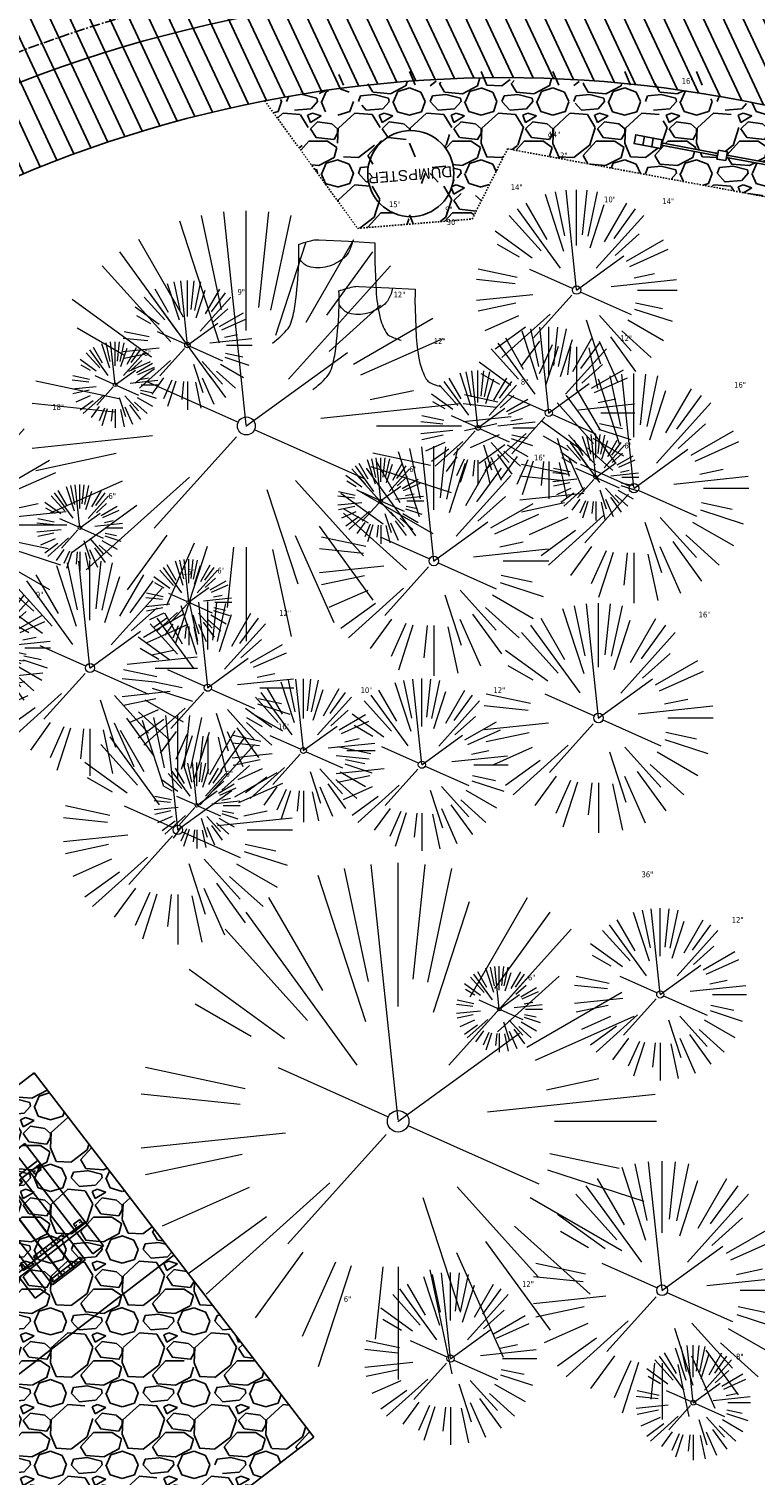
# Model space of a CAD drawing. Header units: feet. Extents: x 1134296 to 1140710, y 647902 to 649877.
# Tile 46 of 57: x 1134854 to 1134904, y 649174 to 649275. Entities that reach past the tile are written whole.
import ezdxf
from ezdxf.lldxf.tags import DXFTag

# ---------------------------------------------------------------- set-up
doc = ezdxf.new("R2010")
doc.units = ezdxf.units.FT
doc.header["$MEASUREMENT"] = 0
for name, pattern in [('CENTER2', [1.125, 0.75, -0.125, 0.125, -0.125]), ('DOT', [0.25, 0, -0.25]), ('HIDDEN', [0.375, 0.25, -0.125]), ('RAD', [0.13, 0.08, -0.05])]:
    doc.linetypes.add(name, pattern=pattern)
for name, color, linetype, lineweight in [('-ANGLE-IRON', 8, 'Continuous', 25), ('V-SITE-VEGE', 55, 'Continuous', 18), ('V-SITE-VEGE-TEXT', 8, 'Continuous', 18), ('V-UTIL-WATR-LINE', 8, 'WATER', 15)]:
    doc.layers.add(name, color=color, linetype=linetype, lineweight=lineweight)
for name, color, linetype in [('-BOLTS-LAGS-SCREWS', 7, 'Continuous'), ('-CONCRETE', 9, 'Continuous'), ('-HARDWARE', 7, 'Continuous'), ('-TIMBER', 5, 'Continuous'), ('A-BULLETINBOARD', 3, 'Continuous'), ('A-POSTS&BEAMS', 5, 'Continuous'), ('C-CAMPSITE-PADS', 6, 'Continuous'), ('C-PRKG-ASPH', 8, 'Continuous'), ('C-PRKG-GRVL', 8, 'Continuous'), ('C-ROAD-ASPHALT', 1, 'Continuous'), ('C-ROAD-CNTR', 1, 'CENTER2'), ('C-SWLK-GRVL', 6, 'RAD'), ('C-SWLK-GRVL-PATT', 8, 'Continuous'), ('C-UTIL-WATER-MEP', 7, 'WATER (.5x)'), ('G-XREF', 7, 'Continuous')]:
    doc.layers.add(name, color=color, linetype=linetype)
doc.layers.add('A-HIDDEN', color=8, linetype='DOT', plot=False)
doc.styles.add('Arial', font='arial.ttf')
doc.styles.add('SEI-Dim & Leader', font='tahoma.ttf')
doc.styles.get("Standard").update_dxf_attribs({"font": 'arial.ttf'})
tags = doc.linetypes.add('WATER', pattern='A,1.5,-0.2,["W",Standard,S=0.08,R=0,X=-0.1,Y=-0.04],-0.05', length=1.75).pattern_tags.tags
tags[6] = DXFTag(74, 10)
tags = doc.linetypes.add('WATER (.5x)', pattern='A,0.75,-0.2,["W",Standard,S=0.08,R=0,X=-0.1,Y=-0.04],-0.05', length=1).pattern_tags.tags
tags[6] = DXFTag(74, 10)
pattern_1 = [(228.012787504, (3.6, 5), (-40.00000000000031, -45.00000000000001), [0.67268, -66.5954402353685]), (184.969740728, (3.15, 4.5), (59.99999999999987, 5.000000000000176), [1.15434, -114.27962380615]), (132.510447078, (2, 4.4), (50.00000000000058, -54.99999999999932), [0.8139400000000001, -80.5801629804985]), (267.273689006, (0.05, 3.15), (5.000000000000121, 100.0000000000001), [1.05119, -104.067790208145]), (292.833654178, (0, 2.1), (-24.99999999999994, 60.00000000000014), [1.030775, -102.0468656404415]), (357.273689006, (0.4, 1.15), (-100.0000000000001, 5.000000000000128), [1.05119, -104.067790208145]), (37.6942404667, (1.45, 1.1), (-64.99999999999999, -49.99999999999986), [1.390145, -137.62424274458]), (72.2553283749, (2.55, 1.95), (35.00000000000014, 110), [1.31244, -129.9316074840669]), (121.429565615, (2.95, 3.2), (-40.0000000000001, 64.99999999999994), [1.05475, -104.420365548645]), (175.236358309, (2.4, 4.1), (54.99999999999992, -5.00000000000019), [1.20416, -59.0038128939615]), (222.397437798, (1.2, 4.2), (-59.99999999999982, -54.99999999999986), [1.55724, -154.1668750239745]), (138.814074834, (5, 3.1), (-35.00000000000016, 30), [0.5315049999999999, -52.61922406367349]), (171.46923439, (4.600000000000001, 3.45), (64.99999999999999, -9.999999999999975), [1.011185, -100.107557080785]), (225, (3.6, 3.6), (-5.551115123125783e-16, -4.999999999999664), [0.707105, -6.3639628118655]), (203.198590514, (3.25, 4.2), (24.99999999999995, 9.999999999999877), [0.38079, -37.6980755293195]), (291.801409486, (2.9, 4.050000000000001), (-4.99999999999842, 15.00000000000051), [0.538515, -26.3873090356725]), (30.96375653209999, (3.1, 3.55), (15.00000000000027, 9.999999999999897), [0.874645, -28.2801144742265]), (161.565051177, (3.85, 4), (10.00000000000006, -4.999999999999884), [0.632455, -15.178933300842]), (16.389540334, (0, 4.050000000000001), (49.99999999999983, 15.00000000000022), [0.886, -87.714225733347]), (70.3461759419, (0.8500000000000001, 4.3), (-20.0000000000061, -55.00000000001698), [0.7433049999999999, -73.58703873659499]), (293.198590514, (3.85, 5), (-9.999999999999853, 24.99999999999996), [0.761575, -37.3172905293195]), (343.610459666, (4.149999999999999, 4.3), (-49.99999999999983, 15.00000000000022), [0.8859999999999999, -87.71422573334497]), (339.44395478, (0, 0.95), (-25.00000000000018, 10.00000000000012), [0.8543999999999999, -41.86561872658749]), (294.775140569, (0.8, 0.65), (-25.00000000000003, 55.00000000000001), [0.71589, -70.87321531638]), (66.8014094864, (3.9, 0), (9.999999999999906, 24.99999999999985), [0.761575, -37.3172905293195]), (17.3540246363, (4.2, 0.7000000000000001), (-64.99999999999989, -19.99999999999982), [0.838155, -82.97711807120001]), (69.44395478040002, (1.45, 0), (-10.00000000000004, -24.99999999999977), [0.4272, -42.29281872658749]), (101.309932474, (3.6, 0), (-4.999999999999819, 20.00000000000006), [0.25495, -25.240147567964]), (165.963756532, (3.55, 0.25), (14.99999999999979, -5.000000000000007), [1.030775, -19.5847531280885]), (186.009005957, (2.55, 0.5), (50.00000000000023, 4.999999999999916), [0.9552499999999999, -94.56961587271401]), (303.690067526, (3.1, 3.1), (-4.999999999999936, 9.999999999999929), [0.7211099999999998, -17.30664637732]), (353.157226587, (3.5, 2.5), (85.00000000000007, -10.00000000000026), [1.25897, -124.6378131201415]), (60.9453959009, (4.75, 2.35), (-19.99999999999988, -34.99999999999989), [0.51478, -50.963370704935]), (90, (5, 2.8), (-4.999999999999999, 5), [0.3, -4.699999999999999]), (120.256437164, (2.45, 0.65), (20.00000000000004, -35.00000000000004), [0.69462, -68.76759994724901]), (48.01278750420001, (2.1, 1.25), (40, 44.99999999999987), [1.34536, -65.92276023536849]), (0, (3, 2.25), (5, 5), [1.3, -3.7]), (325.3048464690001, (4.3, 2.25), (50.0000000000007, -34.99999999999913), [0.7905699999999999, -78.26637150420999]), (254.054604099, (4.95, 1.8), (-5.000000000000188, -20.00000000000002), [0.72801, -35.6725394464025]), (207.645975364, (4.75, 1.1), (-94.99999999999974, -50.00000000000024), [1.185325, -117.347370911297]), (175.42607874, (3.7, 0.55), (-64.99999999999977, 5.000000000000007), [1.253995, -124.1453670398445])]

# ---------------------------------------------------------------- blocks, each defined once
blk = doc.blocks.new('V-SITE-VEGE-Coniferious Tree 2')
at = {"color": 0, "linetype": 'ByBlock'}
for p, q in [((-0.0574950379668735, 0.2703678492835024), (-0.1039851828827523, 0.4890788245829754)), ((-0.0003172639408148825, 0.0025937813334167), (-0.05229705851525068, 0.4972664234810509)), ((-3.601054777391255e-05, 0.2219193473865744), (-3.601054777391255e-05, 0.5000060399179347)), ((0.02890183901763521, 0.2753366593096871), (0.05222503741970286, 0.4972664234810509)), ((0.0571938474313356, 0.2692740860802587), (0.1039131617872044, 0.4890788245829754)), ((-0.06264093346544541, 0.1926377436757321), (-0.1545378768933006, 0.4755369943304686)), ((-0.1460065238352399, 0.2528363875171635), (-0.2500390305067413, 0.4330260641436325)), ((0.06850648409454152, 0.2109817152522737), (0.1382469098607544, 0.425630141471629)), ((0.139142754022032, 0.2410654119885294), (0.2499670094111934, 0.4330260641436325)), ((-0.07913071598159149, 0.1088658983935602), (-0.2939353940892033, 0.4045257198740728)), ((0.1868724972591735, 0.2572635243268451), (0.2938633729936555, 0.4045257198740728)), ((-0.1756943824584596, 0.1950752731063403), (-0.3346129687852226, 0.3715878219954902)), ((0.09777767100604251, 0.108636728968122), (0.3345409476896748, 0.3715878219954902)), ((-0.2201011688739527, 0.1598873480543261), (-0.4045617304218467, 0.2938993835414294)), ((0.1919663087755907, 0.1728666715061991), (0.3115823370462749, 0.2805763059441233)), ((-0.2844040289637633, 0.1641894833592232), (-0.393144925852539, 0.2269610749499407)), ((0.2487690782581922, 0.143647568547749), (0.4329900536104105, 0.2500030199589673)), ((0.2658942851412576, 0.1183972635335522), (0.4567507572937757, 0.2033670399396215)), ((-0.0009318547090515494, -0.0006770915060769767), (0.2349564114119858, 0.1707208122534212)), ((-0.2961437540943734, 0.06292784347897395), (-0.4891148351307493, 0.1039491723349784)), ((-0.01992166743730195, 0.008854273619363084), (-0.2318825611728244, 0.1032199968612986)), ((0.2872695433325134, 0.06106323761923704), (0.3884790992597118, 0.08257391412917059)), ((-0.3060292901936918, 0.03215663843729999), (-0.4973024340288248, 0.05226104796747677)), ((0.173080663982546, 0.01818771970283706), (0.497230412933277, 0.05226104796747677)), ((0.3024988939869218, 0), (0.4999700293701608, 0)), ((-0.2182782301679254, -0.02292736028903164), (-0.4973024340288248, -0.05226104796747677)), ((-0.02300503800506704, -0.02554197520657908), (-0.2137781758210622, -0.2373882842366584)), ((0.01849546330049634, -0.008260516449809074), (0.2719985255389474, -0.1211160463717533)), ((-0.302185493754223, -0.0642195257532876), (-0.4891148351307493, -0.1039491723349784)), ((0.2936342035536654, -0.06241742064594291), (0.4274066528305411, -0.09084484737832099)), ((0.2891445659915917, -0.09395946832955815), (0.4755009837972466, -0.1545018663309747)), ((-0.2881436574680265, -0.1282723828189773), (-0.4568227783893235, -0.2033670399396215)), ((-0.1320480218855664, -0.1188660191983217), (-0.3716238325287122, -0.3345769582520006)), ((0.1143820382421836, -0.1271057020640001), (0.2718110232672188, -0.301920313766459)), ((0.04781873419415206, -0.1473038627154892), (0.1192466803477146, -0.3671294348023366)), ((0.2555295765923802, -0.1475434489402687), (0.4329900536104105, -0.2500030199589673)), ((-0.254528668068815, -0.1848980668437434), (-0.4045617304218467, -0.2938993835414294)), ((0.2253521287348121, -0.2029399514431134), (0.3715518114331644, -0.3345769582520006)), ((0.1688618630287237, -0.2324611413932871), (0.2938633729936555, -0.4045257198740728)), ((-0.1842986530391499, -0.2536176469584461), (-0.2766747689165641, -0.3807650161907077)), ((-0.1213812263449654, -0.2725449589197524), (-0.1855903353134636, -0.4167758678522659)), ((-0.09098502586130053, -0.2799408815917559), (-0.1545378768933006, -0.4755369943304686)), ((0.1131111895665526, -0.2541280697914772), (0.2033310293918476, -0.4567867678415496)), ((-0.02966136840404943, -0.2817638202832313), (-0.04434904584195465, -0.4216092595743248)), ((-3.601054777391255e-05, -0.2817638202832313), (-3.601054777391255e-05, -0.5000060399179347)), ((0.06104806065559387, -0.2873055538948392), (0.1039131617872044, -0.4890788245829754))]:
    blk.add_line(p, q, dxfattribs=at)
blk.add_circle((-3.601054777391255e-05, 0), 0.02083358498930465)
blk = doc.blocks.new('V-SITE-VEGE-Stump')
for points in [[(-0.122905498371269, -0.01429599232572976, 0.05261256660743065), (-0.09863241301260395, 0.007697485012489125, 0.1061947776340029), (-0.09053039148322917, 0.02191696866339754, 0.04486152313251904), (-0.08374707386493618, 0.05273626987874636, 0.02007395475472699), (-0.07764030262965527, 0.1228815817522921, 0.01167487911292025), (-0.07732468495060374, 0.1363966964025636, 0.007866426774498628), (-0.07764030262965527, 0.1564565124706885)], [(-0.07764030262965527, 0.1564565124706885, -0.02766804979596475), (-0.05341885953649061, 0.1633605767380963, -0.0679781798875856), (-0.04316680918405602, 0.1642506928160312), (0.008593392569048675, 0.1616126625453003), (0.05395851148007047, 0.1590945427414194)], [(0.01506844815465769, 0.161253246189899, -0.08286378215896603), (0.008147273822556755, 0.1419669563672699, -0.1113242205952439), (-0.002098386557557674, 0.130555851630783, -0.03931328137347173), (-0.01592715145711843, 0.1222882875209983, -0.04919659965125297), (-0.02797848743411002, 0.1177254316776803, -0.06600187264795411), (-0.0446681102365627, 0.1155126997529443, -0.07018691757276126), (-0.06035359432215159, 0.1177254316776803, -0.1148593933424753), (-0.06850904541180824, 0.1222766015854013, -0.0759377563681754), (-0.07734269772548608, 0.1331671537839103)], [(0.05395851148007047, 0.1590945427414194, 0.004334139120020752), (0.05376627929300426, 0.1369184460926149, 0.00834373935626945), (0.05395851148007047, 0.1253997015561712), (0.05605689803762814, 0.07623641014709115, 0.04625247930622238), (0.06241632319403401, 0.03170819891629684, 0.06962485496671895), (0.07334360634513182, 0.00381048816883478, 0.1497246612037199), (0.07941695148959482, -0.001975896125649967, 0.05852299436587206), (0.09922370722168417, -0.009139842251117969)]]:
    blk.add_lwpolyline(points, format="xyb")
blk = doc.blocks.new('C_XBASE-PACTOLA_02403811')
at = {"layer": 'V-UTIL-WATR-LINE', "flags": 128}
blk.add_lwpolyline([(1134761.95443283, 649228.2074229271), (1134757.132970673, 649236.1055957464), (1134809.021527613, 649267.7768648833, -0.09855839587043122), (1134890.656012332, 649302.8580677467), (1134946.432, 649283.888)], format="xyb", dxfattribs=at)
at = {"layer": 'V-SITE-VEGE'}
for name, p, xscale, yscale, zscale in [('V-SITE-VEGE-Coniferious Tree 2', (1134891.677, 649256.895), 13.99983088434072, 13.99983088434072, 13.99983088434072), ('V-SITE-VEGE-Coniferious Tree 2', (1134868.674, 649247.43), 29.99963760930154, 29.99963760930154, 29.99963760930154), ('V-SITE-VEGE-Stump', (1134875.454, 649253.784), 40.31522404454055, 40.31522404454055, 40.31522404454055), ('V-SITE-VEGE-Coniferious Tree 2', (1134864.572, 649253.063), 8.999891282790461, 8.999891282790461, 8.999891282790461), ('V-SITE-VEGE-Stump', (1134878.255, 649250.537), 40.31522404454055, 40.31522404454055, 40.31522404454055), ('V-SITE-VEGE-Coniferious Tree 2', (1134847.177, 649240.534), 17.99978256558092, 17.99978256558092, 17.99978256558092), ('V-SITE-VEGE-Coniferious Tree 2', (1134857.781, 649230.557), 14.99981880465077, 14.99981880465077, 14.99981880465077), ('V-SITE-VEGE-Coniferious Tree 2', (1134850.527, 649231.971), 8.999891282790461, 8.999891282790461, 8.999891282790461), ('V-SITE-VEGE-Coniferious Tree 2', (1134872.651, 649224.812), 9.999879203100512, 9.999879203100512, 9.999879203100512), ('V-SITE-VEGE-Coniferious Tree 2', (1134879.251, 649198.974), 35.99956513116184, 35.99956513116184, 35.99956513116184), ('V-SITE-VEGE-Coniferious Tree 2', (1134897.64, 649187.196), 17.99978256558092, 17.99978256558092, 17.99978256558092)]:
    blk.add_blockref(name, p, dxfattribs=dict(at, xscale=xscale, yscale=yscale, zscale=zscale))
at = {"layer": 'V-SITE-VEGE', "rotation": 8.537736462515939e-07}
for p, xscale, yscale, zscale in [((1134889.742, 649248.34), 11.99985504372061, 11.99985504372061, 11.99985504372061), ((1134859.531, 649250.298), 5.999927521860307, 5.999927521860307, 5.999927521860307), ((1134884.81, 649247.299), 7.99990336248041, 7.99990336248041, 7.99990336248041), ((1134895.676, 649243.091), 15.99980672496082, 15.99980672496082, 15.99980672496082), ((1134881.737, 649238.022), 15.99980672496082, 15.99980672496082, 15.99980672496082), ((1134893.018, 649243.851), 5.999927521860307, 5.999927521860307, 5.999927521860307), ((1134878.036, 649242.213), 5.999927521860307, 5.999927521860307, 5.999927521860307), ((1134857.074, 649240.339), 5.999927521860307, 5.999927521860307, 5.999927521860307), ((1134864.659, 649235.144), 5.999927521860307, 5.999927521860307, 5.999927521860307), ((1134865.988, 649229.188), 11.99985504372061, 11.99985504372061, 11.99985504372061), ((1134893.206, 649227.079), 15.99980672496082, 15.99980672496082, 15.99980672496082), ((1134880.903, 649223.821), 11.99985504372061, 11.99985504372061, 11.99985504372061), ((1134863.901, 649219.284), 15.99980672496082, 15.99980672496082, 15.99980672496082), ((1134865.233, 649220.986), 5.999927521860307, 5.999927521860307, 5.999927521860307), ((1134897.51, 649207.814), 11.99985504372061, 11.99985504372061, 11.99985504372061), ((1134886.296, 649206.787), 5.999927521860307, 5.999927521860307, 5.999927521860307), ((1134882.9, 649182.434), 11.99985504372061, 11.99985504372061, 11.99985504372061), ((1134899.805, 649179.365), 7.99990336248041, 7.99990336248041, 7.99990336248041)]:
    blk.add_blockref('V-SITE-VEGE-Coniferious Tree 2', p, dxfattribs=dict(at, xscale=xscale, yscale=yscale, zscale=zscale))
at = {"layer": 'V-SITE-VEGE-TEXT', "char_height": 0.4, "attachment_point": 7, "style": 'SEI-Dim & Leader'}
for s, insert in [('16"', (1134899.002083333, 649271.271)), ('9"', (1134889.669671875, 649267.419)), ('14"', (1134889.727822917, 649267.541)), ('12"', (1134890.228594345, 649266.081)), ('14"', (1134887.098822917, 649263.873)), ('15"', (1134878.610594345, 649262.6699999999)), ('10"', (1134893.595302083, 649263.008)), ('14"', (1134897.657822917, 649262.895)), ('9"', (1134882.526671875, 649262.313)), ('30"', (1134882.63290625, 649261.43)), ('9"', (1134868.059671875, 649256.563)), ('12"', (1134878.931594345, 649256.384)), ('12"', (1134881.732594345, 649253.137)), ('12"', (1134894.7255625, 649253.34)), ('6"', (1134861.52278125, 649252.298)), ('8"', (1134887.799041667, 649250.299)), ('16"', (1134902.654083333, 649250.091)), ('18"', (1134855.15234375, 649248.534)), ('6"', (1134895.00978125, 649245.851)), ('16"', (1134888.715083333, 649245.022)), ('6"', (1134880.02778125, 649244.213)), ('6"', (1134859.06578125, 649242.339)), ('15"', (1134864.260453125, 649237.057)), ('6"', (1134866.65078125, 649237.144)), ('9"', (1134854.014671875, 649235.471)), ('12"', (1134870.9715625, 649234.188)), ('16"', (1134900.184083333, 649234.079)), ('10"', (1134876.637302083, 649228.812)), ('12"', (1134885.8865625, 649228.821)), ('16"', (1134870.879083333, 649226.284)), ('6"', (1134867.22478125, 649222.986)), ('36"', (1134896.2016875, 649215.974)), ('12"', (1134902.4935625, 649212.814)), ('6"', (1134888.28778125, 649208.787)), ('12"', (1134887.8835625, 649187.434)), ('6"', (1134875.45978125, 649186.378)), ('8"', (1134902.794041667, 649182.365))]:
    blk.add_mtext(s, dxfattribs=dict(at, insert=insert))
blk = doc.blocks.new('2p kiosk')
at = {"layer": 'A-BULLETINBOARD', "linetype": 'Continuous'}
for points in [[(-0.3125, 0.08333333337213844), (-0.3125, -0.08333333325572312), (-4.3125, -0.08333333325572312), (-4.3125, 0.08333333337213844)], [(0.3125, 0.08333333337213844), (0.3125, -0.08333333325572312), (4.3125, -0.08333333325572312), (4.3125, 0.08333333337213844)]]:
    blk.add_lwpolyline(points, close=True, dxfattribs=at)
at = {"layer": 'A-HIDDEN', "linetype": 'HIDDEN'}
for points in [[(-4.3125, -0.08333333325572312), (-4.145833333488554, -0.08333333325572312), (-4.145833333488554, -0.06770833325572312), (-4.296875, -0.06770833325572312), (-4.296875, 0.08333333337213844), (-4.3125, 0.08333333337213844)], [(-0.3125, -0.08333333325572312), (-0.4791666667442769, -0.08333333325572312), (-0.4791666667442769, -0.06770833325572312), (-0.328125, -0.06770833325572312), (-0.328125, 0.08333333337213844), (-0.3125, 0.08333333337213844)], [(0.3125, -0.08333333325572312), (0.4791666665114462, -0.08333333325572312), (0.4791666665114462, -0.06770833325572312), (0.328125, -0.06770833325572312), (0.328125, 0.08333333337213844), (0.3125, 0.08333333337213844)], [(4.3125, -0.08333333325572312), (4.145833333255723, -0.08333333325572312), (4.145833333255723, -0.06770833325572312), (4.296875, -0.06770833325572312), (4.296875, 0.08333333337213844), (4.3125, 0.08333333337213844)]]:
    blk.add_lwpolyline(points, close=True, dxfattribs=at)
at = {"layer": 'A-POSTS&BEAMS'}
for points in [[(-5.5625, 0.3125), (-6.1875, 0.3125), (-6.1875, -0.3125), (-5.5625, -0.3125)], [(-4.9375, 0.3125), (-5.5625, 0.3125), (-5.5625, -0.3125), (-4.9375, -0.3125)], [(-4.3125, 0.3125), (-4.9375, 0.3125), (-4.9375, -0.3125), (-4.3125, -0.3125)], [(-0.3125, 0.3125), (0.3125, 0.3125), (0.3125, -0.3125), (-0.3125, -0.3125)], [(4.3125, 0.3125), (4.9375, 0.3125), (4.9375, -0.3125), (4.3125, -0.3125)], [(4.9375, 0.3125), (5.5625, 0.3125), (5.5625, -0.3125), (4.9375, -0.3125)], [(5.5625, 0.3125), (6.1875, 0.3125), (6.1875, -0.3125), (5.5625, -0.3125)]]:
    blk.add_lwpolyline(points, close=True, dxfattribs=at)
blk = doc.blocks.new('10FT_Precast Table')
at = {"layer": '-ANGLE-IRON'}
for p, q in [((-28.53399626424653, 27.12499979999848), (-28.53399626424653, 33.62500020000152)), ((-28.53399626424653, 33.62500020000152), (-24.53403626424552, 33.62500020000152)), ((-24.53403626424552, 27.12499979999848), (-28.53399626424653, 27.12499979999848)), ((-24.53403626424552, 33.62500020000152), (-24.53403626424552, 27.12499979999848)), ((28.46604333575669, 27.12499979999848), (28.46604333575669, 33.62500020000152)), ((28.46604333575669, 33.62500020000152), (32.4660033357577, 33.62500020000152)), ((32.4660033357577, 27.12499979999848), (28.46604333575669, 27.12499979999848)), ((32.4660033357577, 33.62500020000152), (32.4660033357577, 27.12499979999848)), ((-49.49999999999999, 15.84066587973), (-52.49999999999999, 15.84066587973)), ((-52.49999999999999, 15.84066587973), (-52.49999999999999, -14.65933416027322)), ((-49.49999999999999, -14.65933416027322), (-49.49999999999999, 15.84066587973)), ((-25.53399626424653, 15.8406658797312), (-28.53399626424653, 15.8406658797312)), ((-28.53399626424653, 15.8406658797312), (-28.53399626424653, -14.65933416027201)), ((-25.53399626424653, -14.65933416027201), (-25.53399626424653, 15.8406658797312)), ((32.4660033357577, 15.84066587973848), (29.4660033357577, 15.84066587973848)), ((29.4660033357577, 15.84066587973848), (29.4660033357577, -14.65933416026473)), ((32.4660033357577, -14.65933416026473), (32.4660033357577, 15.84066587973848)), ((52.50000000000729, 15.8406658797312), (49.50000000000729, 15.8406658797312)), ((49.50000000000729, 15.8406658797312), (49.50000000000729, -14.65933416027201)), ((52.50000000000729, -14.65933416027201), (52.50000000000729, 15.8406658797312)), ((-52.49999999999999, -14.65933416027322), (-49.49999999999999, -14.65933416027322)), ((-28.53399626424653, -14.65933416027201), (-25.53399626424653, -14.65933416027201)), ((29.4660033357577, -14.65933416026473), (32.4660033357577, -14.65933416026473)), ((49.50000000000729, -14.65933416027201), (52.50000000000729, -14.65933416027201)), ((-28.53399626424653, -33.62500019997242), (-28.53399626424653, -27.12499979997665)), ((-28.53399626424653, -27.12499979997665), (-24.53403626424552, -27.12499979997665)), ((-24.53403626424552, -33.62500019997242), (-28.53399626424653, -33.62500019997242)), ((-24.53403626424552, -27.12499979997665), (-24.53403626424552, -33.62500019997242)), ((28.46604333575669, -33.62500019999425), (28.46604333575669, -27.1249997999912)), ((28.46604333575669, -27.1249997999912), (32.4660033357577, -27.1249997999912)), ((32.4660033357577, -33.62500019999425), (28.46604333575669, -33.62500019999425)), ((32.4660033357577, -27.1249997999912), (32.4660033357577, -33.62500019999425))]:
    blk.add_line(p, q, dxfattribs=at)
at = {"layer": '-BOLTS-LAGS-SCREWS'}
for centre in [(-26.53401626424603, 32.12500020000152), (-26.53401626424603, 28.62499979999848), (30.46602333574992, 32.12500020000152), (30.46602333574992, 28.62499979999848), (-50.99999999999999, 14.84066987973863), (-27.03399626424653, 14.84066987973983), (30.9660033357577, 14.84066987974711), (51.00000000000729, 14.84066987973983), (-50.99999999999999, 9.340670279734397), (-50.99999999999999, 3.340670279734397), (-27.03399626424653, 9.340670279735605), (-27.03399626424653, 3.340670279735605), (30.9660033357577, 9.34067027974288), (30.9660033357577, 3.340670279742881), (51.00000000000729, 9.340670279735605), (51.00000000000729, 3.340670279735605), (-50.99999999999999, -2.159338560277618), (-50.99999999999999, -8.159338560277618), (-27.03399626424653, -2.15933856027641), (-27.03399626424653, -8.15933856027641), (30.9660033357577, -2.159338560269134), (30.9660033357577, -8.159338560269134), (51.00000000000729, -2.15933856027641), (51.00000000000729, -8.15933856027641), (-50.99999999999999, -13.65933816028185), (-27.03399626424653, -13.65933816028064), (30.9660033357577, -13.65933816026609), (51.00000000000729, -13.65933816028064), (-26.53401626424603, -28.62499979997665), (-26.53401626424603, -32.12500019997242), (30.46602333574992, -28.6249997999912), (30.46602333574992, -32.12500019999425)]:
    blk.add_circle(centre, 0.15625000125, dxfattribs=at)
at = {"layer": '-CONCRETE'}
for p, q in [((-32.03399630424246, -35.99999999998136), (-32.03399630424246, 35.99999999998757)), ((-28.53399626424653, 35.99999999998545), (-28.53399626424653, 33.62500020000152)), ((-28.53399626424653, -27.12499979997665), (-28.53399626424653, 27.12499979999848)), ((32.4660033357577, 36), (32.4660033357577, 33.62500020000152)), ((32.4660033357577, -27.1249997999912), (32.4660033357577, 27.12499979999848)), ((35.96600337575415, -35.99999999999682), (35.96600337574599, 35.99999999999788)), ((-28.53399626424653, -35.99999999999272), (-28.53399626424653, -33.62500019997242)), ((32.4660033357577, -33.62500019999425), (32.4660033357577, -36))]:
    blk.add_line(p, q, dxfattribs=at)
at = {"layer": '-TIMBER'}
for p, q in [((-53.99999999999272, 24.74999999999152), (-54, 35.99999999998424)), ((-54, 35.99999999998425), (54, 36.0000000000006)), ((-54, 24.74999999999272), (53.99999999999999, 24.74999999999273)), ((54.00000000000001, 24.75000000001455), (54.00000000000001, 36)), ((-53.99999999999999, 6.465667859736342), (-53.99999999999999, 17.71566785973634)), ((-53.99999999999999, 17.71566785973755), (54, 17.71566785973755)), ((54.00000000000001, 17.71566785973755), (54.00000000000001, 6.46566785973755)), ((-53.99999999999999, 6.46566785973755), (54, 6.46566785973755)), ((-53.99999999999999, -5.034336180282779), (-53.99999999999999, 6.215667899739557)), ((-53.99999999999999, 6.215667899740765), (54, 6.215667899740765)), ((54.00000000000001, 6.215667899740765), (54.00000000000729, -5.034336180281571)), ((54.00000000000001, -5.034336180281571), (-53.99999999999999, -5.034336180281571)), ((-53.99999999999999, -16.53433614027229), (-53.99999999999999, -5.28433614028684)), ((54.00000000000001, -5.284336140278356), (-53.99999999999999, -5.284336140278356)), ((54.00000000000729, -5.28433614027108), (54.00000000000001, -16.53433614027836)), ((54.00000000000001, -16.53433614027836), (-53.99999999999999, -16.53433614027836)), ((-54, -35.99999999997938), (-53.99999999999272, -24.74999999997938)), ((-54, -24.74999999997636), (53.99999999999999, -24.75000000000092)), ((-54, -35.99999999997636), (53.99999999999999, -36.00000000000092)), ((54.00000000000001, -36), (54.00000000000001, -24.75))]:
    blk.add_line(p, q, dxfattribs=at)
blk = doc.blocks.new('C_PBASE-PACTOLA_02403811')
at = {"layer": '-HARDWARE'}
blk.add_circle((1134880.132056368, 649265.0138351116), 2.999999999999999, dxfattribs=at)
at = {"layer": 'C-CAMPSITE-PADS'}
blk.add_lwpolyline([(1134873.379357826, 649176.9662107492), (1134857.520627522, 649164.7801255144), (1134838.02289113, 649190.1540940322), (1134853.881621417, 649202.3401792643)], close=True, dxfattribs=at)
at = {"layer": 'C-ROAD-ASPHALT'}
blk.add_lwpolyline([(1134916.811965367, 648653.2299950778), (1134952.321656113, 648718.215074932, 0.01915469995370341), (1134969.657277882, 648753.0477392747), (1135036.873309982, 648902.1641641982, 0.009218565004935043), (1135044.254367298, 648919.3790657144), (1135101.509820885, 649060.0203951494, 0.04927264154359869), (1135107.544114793, 649080.3791714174), (1135113.245677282, 649110.0761826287, 0.3025232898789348), (1135079.742163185, 649189.7952543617), (1135017.583038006, 649231.0012923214, 0.03670103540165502), (1134952.658282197, 649267.4907225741), (1134930.361796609, 649277.95101182, 0.265468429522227), (1134828.518541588, 649269.7547374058), (1134807.494103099, 649255.3935736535, 0.04164346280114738), (1134780.654611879, 649233.5777859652), (1134706.829601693, 649162.5981949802, 0.05765878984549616), (1134625.196538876, 649063.6602364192, -0.5722564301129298), (1134616.582948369, 649064.0343807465), (1134601.857481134, 649091.7855040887)], format="xyb", dxfattribs=at)
blk.add_lwpolyline([(1134609.502741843, 649004.1715281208, -0.08481675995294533), (1134717.918854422, 649151.0643979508), (1134791.743864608, 649222.0439889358, -0.04164346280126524), (1134816.518779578, 649242.1816391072), (1134837.543218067, 649256.5428028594, -0.2654684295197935), (1134923.566161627, 649263.4658695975), (1134945.862647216, 649253.0055803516, -0.03670103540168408), (1135008.742528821, 649217.6654234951), (1135070.901654, 649176.4593855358, -0.3025232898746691), (1135097.532652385, 649113.0929439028), (1135091.831089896, 649083.3959326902, -0.0492726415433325), (1135086.690765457, 649066.0532714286), (1135029.43531187, 648925.4119419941, -0.009218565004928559), (1135022.286728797, 648908.7392420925), (1134970.105907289, 648792.9779079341, 0.09466954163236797), (1134957.786175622, 648834.7349342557), (1134921.92741579, 648904.3472810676, 0.300313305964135), (1134722.086161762, 649016.5601342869), (1134632.500993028, 649010.1122188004, 0.09071439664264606)], format="xyb", close=True, dxfattribs=at)
at = {"layer": 'C-ROAD-CNTR', "flags": 128}
blk.add_lwpolyline([(1134682.815781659, 648422.2458494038), (1134669.21986276, 648425.8462855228, -0.1774687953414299), (1134620.150062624, 648460.1534391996), (1134616.502637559, 648465.3792168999, -0.1042089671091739), (1134576.197064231, 648560.2628234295), (1134558.554057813, 648650.0509356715, -0.01381007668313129), (1134553.979962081, 648677.2843639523), (1134544.902369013, 648742.2703875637, -0.09433329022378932), (1134550.434197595, 648854.3354307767), (1134558.997505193, 648889.7214101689, -0.1428635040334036), (1134712.374228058, 649156.8312964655), (1134786.199238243, 649227.8108874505, -0.04164346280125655), (1134812.006441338, 649248.7876063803), (1134833.030879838, 649263.1487701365, -0.2654684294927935), (1134926.96397912, 649270.7084407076), (1134949.260464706, 649260.2481514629, -0.03670103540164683), (1135013.162783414, 649224.3333579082), (1135075.321908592, 649183.1273199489, -0.3025232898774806), (1135105.389164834, 649111.5845632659), (1135099.687602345, 649081.8875520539, -0.04927264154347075), (1135094.100293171, 649063.036833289), (1135036.844839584, 648922.3955038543, -0.009218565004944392), (1135029.58001939, 648905.4517031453), (1134962.363987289, 648756.3352782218, -0.01915469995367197), (1134945.301367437, 648722.0511597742), (1134909.791676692, 648657.06607992, -0.111236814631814), (1134866.238656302, 648607.5744966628), (1134762.181369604, 648532.0907847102, 0.3229446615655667), (1134716.395894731, 648393.2215671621), (1134719.721086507, 648382.7059234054, -0.1714240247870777), (1134715.287797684, 648249.5554414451), (1134707.163513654, 648228.7837741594, -0.02272318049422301), (1134688.713657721, 648187.2766264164, 0.05045028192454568), (1134653.344169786, 648094.1277041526)], format="xyb", dxfattribs=at)
at = {"layer": 'C-SWLK-GRVL'}
blk.add_lwpolyline([(1134869.951394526, 649270.0921803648), (1134876.428542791, 649261.2013676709), (1134884.40228412, 649261.8490166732), (1134886.873573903, 649266.7440789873), (1134913.05885757, 649261.8694147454)], dxfattribs=at)
at = {"layer": 'C-UTIL-WATER-MEP', "flags": 128}
blk.add_lwpolyline([(1134713.292159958, 648416.2441137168), (1134669.731849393, 648427.7796426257, -0.1774687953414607), (1134621.79009064, 648461.2981261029), (1134618.142665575, 648466.5239038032, -0.1042089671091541), (1134578.159536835, 648560.6484414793), (1134560.516530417, 648650.4365537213, -0.01381007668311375), (1134555.960731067, 648677.5610482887), (1134546.883138, 648742.5470719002, -0.09433329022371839), (1134552.378087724, 648853.8650148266), (1134560.941395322, 648889.2509942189, -0.1428635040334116), (1134713.760384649, 649155.3895718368), (1134787.585394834, 649226.3691628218, -0.04164346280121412), (1134813.134525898, 649247.1361145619), (1134834.158964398, 649261.4972783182, -0.2654684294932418), (1134926.114524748, 649268.8977979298), (1134948.411010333, 649258.437508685, -0.03670103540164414), (1135012.057719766, 649222.6663743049), (1135074.216844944, 649181.4603363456, -0.302523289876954), (1135103.425036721, 649111.961658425), (1135097.723474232, 649082.264647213, -0.04927264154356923), (1135092.247911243, 649063.7909428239), (1135034.992457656, 648923.1496133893, -0.009218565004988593), (1135027.756696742, 648906.273587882), (1134960.540664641, 648757.1571629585, -0.01915469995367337), (1134943.546295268, 648723.0101809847), (1134908.036604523, 648658.0251011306, -0.1112368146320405), (1134865.064291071, 648609.1934056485), (1134761.007004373, 648533.7096936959, 0.1574684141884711), (1134714.965670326, 648470.6755079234, 0.1574684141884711)], format="xyb", dxfattribs=at)
at = {"layer": 'Defpoints'}
blk.add_lwpolyline([(1134863.630489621, 649189.6531950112), (1134847.771759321, 649177.4671097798)], dxfattribs=at)
at = {"xscale": 0.08333333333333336, "yscale": 0.08333333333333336, "zscale": 0.08333333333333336, "rotation": 127.5392135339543}
blk.add_blockref('10FT_Precast Table', (1134853.601968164, 649192.0362094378), dxfattribs=at)
at = {"layer": 'A-BULLETINBOARD', "rotation": 169.4545065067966}
blk.add_blockref('2p kiosk', (1134901.822790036, 649266.2827074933), dxfattribs=at)
at = {"layer": '-HARDWARE', "insert": (1134883.043795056, 649264.7858516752), "char_height": 0.7499999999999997, "attachment_point": 1, "rotation": 184.64352595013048, "style": 'Arial'}
blk.add_mtext_dynamic_manual_height_columns('DUMPSTER', width=6.528070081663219, gutter_width=0.9999999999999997, heights=[0], dxfattribs=at)
blk = doc.blocks.new('C_PHTCH-PACTOLA_02403811')
at = {"layer": 'C-PRKG-ASPH'}
h = blk.add_hatch(dxfattribs=at)
h.set_pattern_fill('ANSI31', color=256, scale=10, angle=70)
h.set_pattern_definition([(115, (0, 0), (-1.132884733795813, -0.5282728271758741), [])])
edge = h.paths.add_edge_path(flags=16)
edge.add_arc((1135093.567290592, 648760.3570235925), 541.9999999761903, 143.5703577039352, 153.2664360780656, ccw=False)
edge.add_arc((1135093.567290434, 648760.3570237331), 541.9999997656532, 133.8742793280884, 143.5703577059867, ccw=False)
edge.add_line((1134717.918854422, 649151.0643979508), (1134791.743864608, 649222.0439889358))
edge.add_arc((1134924.814897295, 649083.6384245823), 191.9999999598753, 124.33581191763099, 133.8742793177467, ccw=False)
edge.add_line((1134816.518779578, 649242.1816391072), (1134837.543218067, 649256.5428028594))
edge.add_arc((1134886.614896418, 649184.7029087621), 87.00000000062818, 64.86660358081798, 124.33581191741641, ccw=False)
edge.add_line((1134923.566161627, 649263.4658695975), (1134945.862647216, 649253.0055803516))
edge.add_arc((1134736.896871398, 648807.5874571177), 491.9999999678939, 56.45911934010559, 64.86660355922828, ccw=False)
edge.add_line((1135008.742528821, 649217.6654234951), (1135070.901654, 649176.4593855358))
edge.add_arc((1135036.644680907, 649124.7828938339), 62.00000000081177, -10.868034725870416, 56.45911933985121, ccw=False)
edge.add_line((1135097.532652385, 649113.0929439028), (1135091.831089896, 649083.3959326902))
edge.add_arc((1135001.481196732, 649100.7423100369), 92.00000001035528, 337.8486329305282, 349.13196525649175, ccw=False)
edge.add_line((1135086.690765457, 649066.0532714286), (1135029.43531187, 648925.4119419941))
edge.add_arc((1134573.749357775, 649110.9228871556), 491.9999995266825, 335.73595333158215, 337.84863296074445, ccw=False)
edge.add_line((1135022.286728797, 648908.7392420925), (1134970.105907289, 648792.9779079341))
edge.add_line((1134970.105907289, 648792.9779079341), (1134955.070696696, 648759.622817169))
edge.add_arc((1134506.533324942, 648961.8064625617), 492.0000003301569, 331.3465562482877, 335.7359533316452, ccw=False)
edge.add_line((1134938.281078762, 648725.8872446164), (1134902.771388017, 648660.9021647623))
edge.add_arc((1134778.161263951, 648728.9926705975), 142.0000000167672, 305.95733191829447, 331.34655630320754, ccw=False)
edge.add_line((1134861.541195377, 648614.0501326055), (1134757.483908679, 648538.5664206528))
edge.add_arc((1134835.579196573, 648430.9089730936), 133.0000000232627, 125.9573319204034, 166.4171722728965)
edge.add_arc((1134672.277915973, 648470.363906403), 35.00000000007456, 244.10855969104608, 346.41717227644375, ccw=False)
edge.add_arc((1134691.461854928, 648509.9128519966), 78.95614352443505, 214.9055155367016, 244.1168481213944, ccw=False)
edge.add_line((1134626.710174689, 648464.732186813), (1134623.062749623, 648469.9579645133))
edge.add_arc((1134821.506139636, 648608.4650796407), 241.9999999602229, 191.1167612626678, 214.9138039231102, ccw=False)
edge.add_line((1134584.046954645, 648561.8052956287), (1134566.403948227, 648651.5934078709))
edge.add_arc((1135049.172208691, 648746.4554480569), 491.9999999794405, 187.9519260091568, 191.1167612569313, ccw=False)
edge.add_line((1134561.903038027, 648678.391101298), (1134552.825444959, 648743.3771249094))
edge.add_arc((1134842.017716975, 648783.7730382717), 292.0000000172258, 166.3961174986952, 187.9519260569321, ccw=False)
edge.add_line((1134558.209758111, 648852.4537669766), (1134566.77306571, 648887.8397463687))
edge.add_arc((1135093.567290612, 648760.357023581), 542.0000000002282, 158.0478401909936, 166.396117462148, ccw=False)
edge.add_arc((1135093.567290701, 648760.357023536), 542.0000000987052, 153.2664360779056, 158.0478401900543, ccw=False)
edge = h.paths.add_edge_path()
edge.add_line((1134664.934415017, 648091.0186503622), (1134641.753924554, 648097.236757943))
edge.add_arc((1135131.441785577, 647965.8792352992), 506.9999999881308, 154.1154939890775, 164.9840567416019, ccw=False)
edge.add_arc((1135131.44177555, 647965.8792402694), 506.9999887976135, 153.4314984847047, 154.115493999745, ccw=False)
edge.add_arc((1134241.513528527, 648410.9103548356), 488.0000000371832, 333.4314984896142, 338.6383717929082)
edge.add_line((1134695.987914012, 648233.1548120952), (1134704.112198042, 648253.9264793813))
edge.add_arc((1134529.027803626, 648322.4060737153), 188.0000000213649, 338.6383717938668, 377.1954705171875)
edge.add_arc((1134651.306425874, 648360.2470375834), 60.00000000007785, 17.1954705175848, 74.97265706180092)
edge.add_line((1134666.863224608, 648418.1951696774), (1134661.500576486, 648419.8056636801))
edge.add_arc((1134691.489318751, 648509.9450223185), 94.99699278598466, 223.9418846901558, 251.5980721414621, ccw=False)
edge.add_arc((1134691.535842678, 648509.9839590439), 95.05751145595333, 214.9165962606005, 223.9393241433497, ccw=False)
edge.add_line((1134613.590003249, 648455.5746160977), (1134609.942525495, 648460.8004692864))
edge.add_arc((1134821.506139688, 648608.4650796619), 258.0000000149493, 191.1167612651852, 214.9138039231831, ccw=False)
edge.add_line((1134568.347173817, 648558.7203512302), (1134550.704167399, 648648.5084634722))
edge.add_arc((1135049.172208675, 648746.4554480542), 507.9999999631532, 187.9519260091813, 191.1167612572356, ccw=False)
edge.add_line((1134546.056886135, 648676.177626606), (1134536.979293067, 648741.163650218))
edge.add_arc((1134842.01771694, 648783.7730382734), 307.9999999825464, 166.3961174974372, 187.9519260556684, ccw=False)
edge.add_line((1134542.658637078, 648856.2170945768), (1134551.221944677, 648891.6030739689))
edge.add_arc((1135093.567290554, 648760.3570237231), 557.9999999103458, 163.9213237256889, 166.3961174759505, ccw=False)
edge.add_arc((1134538.177323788, 648920.4382053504), 19.99999999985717, 343.9213237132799, 402.7699397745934)
edge.add_line((1134552.859048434, 648934.0193305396), (1134533.446357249, 648955.005204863))
edge.add_arc((1135093.567290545, 648760.3570234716), 592.9783928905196, 146.0187423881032, 160.8370986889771, ccw=False)
edge.add_line((1134601.857481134, 649091.7855040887), (1134616.582948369, 649064.0343807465))
edge.add_arc((1134620.999668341, 649066.3780071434), 5.000000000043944, 207.9515834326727, 327.0740857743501)
edge.add_arc((1135093.567290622, 648760.3570235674), 558.0000000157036, 133.8742793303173, 147.0740857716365, ccw=False)
edge.add_line((1134706.829601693, 649162.5981949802), (1134780.654611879, 649233.5777859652))
edge.add_arc((1134924.814897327, 649083.6384245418), 208.0000000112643, 124.3358119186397, 133.8742793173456, ccw=False)
edge.add_line((1134807.494103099, 649255.3935736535), (1134828.518541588, 649269.7547374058))
edge.add_arc((1134886.614896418, 649184.7029087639), 102.9999999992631, 64.86660357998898, 124.33581191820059, ccw=False)
edge.add_line((1134930.361796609, 649277.9510118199), (1134952.658282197, 649267.4907225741))
edge.add_arc((1134736.896871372, 648807.5874570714), 508.0000000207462, 56.4591193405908, 64.86660355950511, ccw=False)
edge.add_line((1135017.583038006, 649231.0012923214), (1135079.742163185, 649189.7952543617))
edge.add_arc((1135036.644680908, 649124.782893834), 77.99999999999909, -10.868034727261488, 56.45911934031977, ccw=False)
edge.add_line((1135113.245677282, 649110.0761826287), (1135107.544114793, 649080.3791714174))
edge.add_arc((1135001.481196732, 649100.7423100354), 108.0000000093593, 337.84863293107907, 349.131965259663, ccw=False)
edge.add_line((1135101.509820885, 649060.0203951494), (1135044.254367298, 648919.3790657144))
edge.add_arc((1134573.749357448, 649110.9228872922), 507.9999998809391, 335.7359533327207, 337.84863295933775, ccw=False)
edge.add_line((1135036.873309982, 648902.1641641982), (1134969.657277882, 648753.0477392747))
edge.add_arc((1134506.53332524, 648961.8064624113), 507.9999999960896, 331.346556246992, 335.73595333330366, ccw=False)
edge.add_line((1134952.321656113, 648718.215074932), (1134916.811965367, 648653.2299950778))
edge.add_arc((1134778.161263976, 648728.9926705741), 157.9999999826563, 305.9573319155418, 331.3465563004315, ccw=False)
edge.add_line((1134870.936117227, 648601.0988607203), (1134766.878830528, 648525.6151487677))
edge.add_arc((1134835.579196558, 648430.9089731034), 117.0000000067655, 125.9573319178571, 162.264860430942)
edge.add_arc((1134752.713885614, 648457.4106757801), 29.99999999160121, 162.264860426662, 196.8024120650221)
edge.add_arc((1134835.579196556, 648430.9089731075), 113.0000000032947, 170.9217318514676, 197.5476736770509)
edge.add_line((1134727.837491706, 648396.8395581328), (1134731.162683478, 648386.3239143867))
edge.add_arc((1134529.027802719, 648322.4060734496), 212.0000009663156, 11.340079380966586, 17.54767372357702, ccw=False)
edge.add_arc((1134529.055568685, 648322.403813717), 211.9732215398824, -20.64909134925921, 11.342153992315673, ccw=False)
edge.add_arc((1134759.869013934, 648235.3149369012), 34.72371615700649, 159.1871917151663, 239.4135572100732)
edge.add_line((1134742.200276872, 648205.422593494), (1134709.513, 648185.696))
edge.add_line((1134709.513, 648185.696), (1134698.996135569, 648181.0065459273))
edge.add_arc((1135131.441785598, 647965.8792352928), 483.0000000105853, 153.5511843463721, 164.9840567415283)
at = {"layer": 'C-PRKG-GRVL'}
h = blk.add_hatch(dxfattribs=at)
h.set_pattern_fill('AR-SAND', color=256)
h.set_pattern_definition([(37.50000000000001, (0, 0), (-0.06299335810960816, 1.926823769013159), [0, -1.52, 0, -1.7, 0, -1.625]), (7.499999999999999, (0, 0), (1.769776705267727, 2.82214606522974), [0, -0.82, 0, -1.37, 0, -0.525]), (327.5, (-1.23, 0), (3.114141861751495, 0.005659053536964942), [0, -0.5, 0, -1.8, 0, -2.35]), (317.5, (-1.23, 0), (3.006126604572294, 0.8776755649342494), [0, -0.25, 0, -1.18, 0, -1.35])])
edge = h.paths.add_edge_path()
edge.add_line((1134896.16021348, 649287.2596585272), (1134921.550569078, 649296.2711010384))
edge.add_line((1134921.550569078, 649296.2711010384), (1134958.237291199, 649280.3310753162))
edge.add_line((1134958.237291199, 649280.3310753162), (1134966.823562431, 649260.5750029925))
edge.add_line((1134966.823562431, 649260.5750029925), (1134930.361796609, 649277.95101182))
edge.add_arc((1134886.614896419, 649184.7029087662), 102.9999999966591, 64.86660358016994, 84.6825994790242)
at = {"layer": 'C-SWLK-GRVL-PATT'}
h = blk.add_hatch(dxfattribs=at)
h.set_pattern_fill('GRAVEL', color=256, scale=5)
h.set_pattern_definition(pattern_1)
h.paths.add_polyline_path([(1134913.678251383, 649263.1896751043), (1134915.377160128, 649266.8109606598, 0.1331957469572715), (1134869.951394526, 649270.0921803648), (1134876.428542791, 649261.2013676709), (1134884.40228412, 649261.8490166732), (1134886.873573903, 649266.7440789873), (1134913.05885757, 649261.8694147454)])
h.paths.add_polyline_path([(1134907.848589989, 649264.8430730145), (1134907.234146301, 649264.9574581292), (1134906.619702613, 649265.0718432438), (1134906.005258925, 649265.1862283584), (1134906.047200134, 649265.4115243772), (1134906.031839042, 649265.4143840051), (1134902.114760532, 649266.1435891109), (1134902.072819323, 649265.918293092), (1134901.458375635, 649266.0326782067), (1134901.500316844, 649266.2579742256), (1134901.484955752, 649266.2608338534), (1134897.567877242, 649266.9900389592), (1134897.525936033, 649266.7647429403), (1134896.911492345, 649266.879128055), (1134896.297048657, 649266.9935131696), (1134895.682604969, 649267.1078982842), (1134895.796990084, 649267.722341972), (1134896.411433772, 649267.6079568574), (1134897.02587746, 649267.4935717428), (1134897.640321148, 649267.3791866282), (1134897.598379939, 649267.1538906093), (1134897.762231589, 649267.1233879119), (1134901.530819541, 649266.4218258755), (1134901.57276075, 649266.6471218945), (1134902.187204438, 649266.5327367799), (1134902.145263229, 649266.3074407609), (1134902.309114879, 649266.2769380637), (1134906.077702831, 649265.5753760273), (1134906.11964404, 649265.8006720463), (1134906.734087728, 649265.6862869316), (1134907.348531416, 649265.571901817), (1134907.962975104, 649265.4575167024)], flags=16)
h.paths.add_polyline_path([(1134877.132056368, 649265.0138351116, -1), (1134883.132056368, 649265.0138351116, -1)], flags=16)
h.paths.add_polyline_path([(1134883.216339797, 649265.9760495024), (1134876.982605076, 649265.4697285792), (1134877.107725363, 649263.9292694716), (1134883.341460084, 649264.4355903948)], flags=24)
h = blk.add_hatch(dxfattribs=at)
h.set_pattern_fill('GRAVEL', color=256, scale=5)
h.set_pattern_definition(pattern_1)
edge = h.paths.add_edge_path()
edge.add_line((1134822.471763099, 649205.1491269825), (1134822.706378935, 649209.1422404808))
edge.add_line((1134822.706378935, 649209.1422404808), (1134828.404174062, 649208.8074658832))
edge.add_arc((1134826.879171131, 649182.8522281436), 26.00000000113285, 37.53921355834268, 86.63744579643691, ccw=False)
edge.add_line((1134847.495520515, 649198.6941389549), (1134848.104824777, 649197.9012024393))
edge.add_line((1134848.104824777, 649197.9012024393), (1134853.881621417, 649202.3401792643))
edge.add_line((1134853.881621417, 649202.3401792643), (1134873.379357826, 649176.9662107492))
edge.add_line((1134873.379357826, 649176.9662107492), (1134857.520627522, 649164.7801255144))
edge.add_line((1134857.520627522, 649164.7801255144), (1134838.02289113, 649190.1540940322))
edge.add_line((1134838.02289113, 649190.1540940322), (1134844.933078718, 649195.4639853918))
edge.add_line((1134844.933078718, 649195.4639853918), (1134844.323774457, 649196.2569219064))
edge.add_arc((1134826.879171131, 649182.8522281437), 22.00000000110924, 37.53921355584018, 86.63744579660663)
edge.add_line((1134828.169558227, 649204.8143523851), (1134822.471763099, 649205.1491269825))

msp = doc.modelspace()

# ---------------------------------------------------------------- block references
at = {"layer": 'G-XREF'}
for name in ['C_PBASE-PACTOLA_02403811', 'C_XBASE-PACTOLA_02403811', 'C_PHTCH-PACTOLA_02403811']:
    msp.add_blockref(name, (0, 0), dxfattribs=at)

doc.saveas('drawing.dxf')
